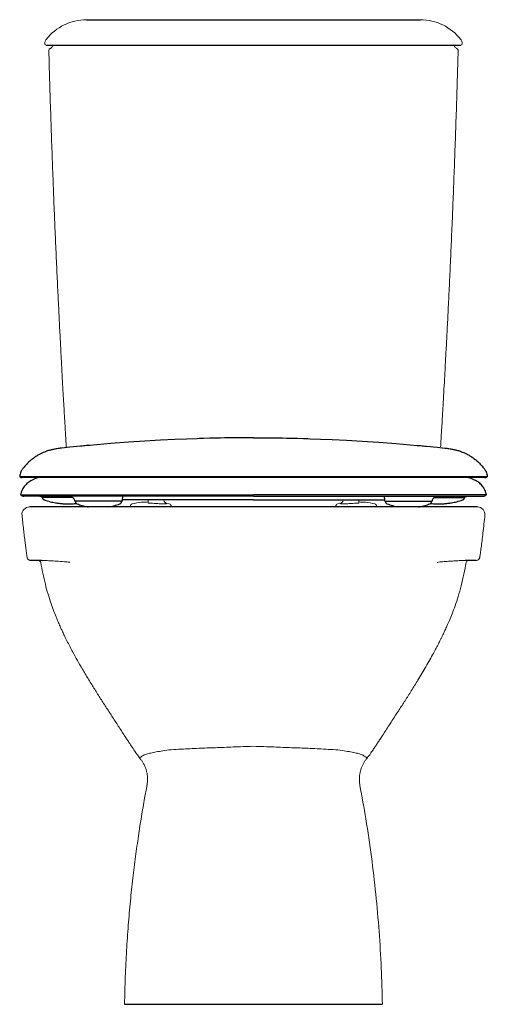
# Model space of a CAD drawing. Header units: millimetres. Extents: x 3323.724 to 3324.09, y 2584.557 to 2585.329.
import ezdxf

# ---------------------------------------------------------------- set-up
doc = ezdxf.new("R2010")
doc.units = ezdxf.units.MM
doc.layers.add('SANINDUSA', color=3, linetype='Continuous')

msp = doc.modelspace()

# ---------------------------------------------------------------- linework, layer by layer
at = {"layer": 'SANINDUSA'}
for p, q in [((3323.77648, 2585.32947), (3324.03795, 2585.32947)), ((3323.7448, 2585.30947), (3324.06964, 2585.30947)), ((3323.72418, 2584.97169), (3323.72412, 2584.97101)), ((3323.72684, 2584.97101), (3323.72412, 2584.97101)), ((3323.77428, 2584.97101), (3323.72684, 2584.97101)), ((3323.77428, 2584.97103), (3323.77428, 2584.97101)), ((3323.77433, 2584.97103), (3323.77428, 2584.97103)), ((3323.7775, 2584.97101), (3323.77428, 2584.97101)), ((3323.7775, 2584.97101), (3323.77433, 2584.97103)), ((3323.80356, 2584.97101), (3323.7775, 2584.97101)), ((3323.80362, 2584.97101), (3323.80356, 2584.97101)), ((3324.01086, 2584.97101), (3323.80362, 2584.97101)), ((3324.01093, 2584.97101), (3324.01086, 2584.97101)), ((3324.037, 2584.97101), (3324.01093, 2584.97101)), ((3324.0402, 2584.97101), (3324.037, 2584.97101)), ((3324.08765, 2584.97101), (3324.0402, 2584.97101)), ((3324.09037, 2584.97101), (3324.08765, 2584.97101)), ((3324.0903, 2584.97169), (3324.09036, 2584.97101)), ((3323.72746, 2584.95692), (3323.72746, 2584.95692)), ((3323.74477, 2584.95492), (3323.74196, 2584.95492)), ((3323.742, 2584.95492), (3323.742, 2584.95479)), ((3323.76546, 2584.95492), (3323.74477, 2584.95492)), ((3323.7765, 2584.95192), (3323.76766, 2584.95192)), ((3323.7677, 2584.95192), (3323.76771, 2584.95174)), ((3323.76909, 2584.94989), (3323.76908, 2584.94989)), ((3323.77483, 2584.95692), (3323.77483, 2584.95692)), ((3323.80299, 2584.95192), (3323.7765, 2584.95192)), ((3323.80403, 2584.95192), (3323.80299, 2584.95192)), ((3323.80399, 2584.95174), (3323.80399, 2584.95192)), ((3323.80403, 2584.95692), (3323.80403, 2584.95692)), ((3323.80453, 2584.95238), (3323.80484, 2584.95592)), ((3323.82521, 2584.95292), (3323.80458, 2584.95292)), ((3323.84604, 2584.95292), (3323.82521, 2584.95292)), ((3323.90724, 2584.95292), (3323.84604, 2584.95292)), ((3323.90724, 2584.95292), (3323.96844, 2584.95292)), ((3323.96844, 2584.95292), (3323.98927, 2584.95292)), ((3323.98927, 2584.95292), (3324.0099, 2584.95292)), ((3324.00964, 2584.95592), (3324.00995, 2584.95238)), ((3324.01045, 2584.95692), (3324.01045, 2584.95692)), ((3324.01045, 2584.95192), (3324.01149, 2584.95192)), ((3324.01049, 2584.95192), (3324.01049, 2584.95174)), ((3324.01149, 2584.95192), (3324.03798, 2584.95192)), ((3324.03798, 2584.95192), (3324.04682, 2584.95192)), ((3324.03965, 2584.95692), (3324.03965, 2584.95692)), ((3324.0454, 2584.94989), (3324.0454, 2584.94989)), ((3324.04677, 2584.95174), (3324.04678, 2584.95192)), ((3324.04899, 2584.95492), (3324.06971, 2584.95492)), ((3324.06971, 2584.95492), (3324.07252, 2584.95492)), ((3324.07248, 2584.95479), (3324.07248, 2584.95492)), ((3324.08703, 2584.95692), (3324.08703, 2584.95692)), ((3324.08266, 2584.94747), (3323.73188, 2584.94747)), ((3323.74129, 2584.90547), (3323.73266, 2584.90548)), ((3324.08176, 2584.90548), (3324.07313, 2584.90547)), ((3323.80625, 2584.55747), (3324.00817, 2584.55747))]:
    msp.add_line(p, q, dxfattribs=at)
at = {"layer": 'SANINDUSA', "linetype": 'Continuous', "lineweight": 15}
for p, q in [((3323.74379, 2585.31075), (3323.7438, 2585.31043)), ((3324.07064, 2585.31044), (3324.07065, 2585.31075)), ((3323.82474, 2584.95292), (3323.82474, 2584.95241)), ((3323.82474, 2584.95027), (3323.82674, 2584.95031)), ((3323.83712, 2584.95244), (3323.83708, 2584.95292)), ((3323.8413, 2584.94982), (3323.83895, 2584.95031)), ((3323.83903, 2584.95006), (3323.83895, 2584.95031)), ((3323.97554, 2584.95031), (3323.97319, 2584.94982)), ((3323.97546, 2584.95006), (3323.97554, 2584.95031)), ((3323.97736, 2584.95244), (3323.9774, 2584.95292)), ((3323.98974, 2584.95027), (3323.98774, 2584.95031)), ((3323.98974, 2584.95292), (3323.98974, 2584.95241)), ((3323.81074, 2584.94789), (3323.81074, 2584.94747)), ((3323.81074, 2584.94747), (3323.81074, 2584.94747)), ((3323.84274, 2584.94747), (3323.84274, 2584.94789)), ((3323.84274, 2584.94747), (3323.84274, 2584.94747)), ((3323.97174, 2584.94747), (3323.97174, 2584.94789)), ((3323.97174, 2584.94747), (3323.97174, 2584.94747)), ((3324.00374, 2584.94789), (3324.00374, 2584.94747)), ((3324.00374, 2584.94747), (3324.00374, 2584.94747))]:
    msp.add_line(p, q, dxfattribs=at)
at = {"layer": 'SANINDUSA', "flags": 128}
for points in [[(3323.90724, 2585.00171), (3323.90183, 2585.0017), (3323.89661, 2585.00167), (3323.89197, 2585.00163), (3323.88791, 2585.00157), (3323.88443, 2585.00151), (3323.88132, 2585.00144), (3323.87756, 2585.00136), (3323.87304, 2585.00125), (3323.86808, 2585.00111), (3323.86724, 2585.00109), (3323.86638, 2585.00106), (3323.86551, 2585.00103), (3323.86461, 2585.00101), (3323.86322, 2585.00096), (3323.85471, 2585.00066), (3323.84553, 2585.00029), (3323.83429, 2584.99974), (3323.82219, 2584.99905), (3323.80924, 2584.9982), (3323.79545, 2584.99715), (3323.77899, 2584.99573), (3323.77754, 2584.9956), (3323.7764, 2584.99549), (3323.77525, 2584.99538), (3323.7741, 2584.99527), (3323.77293, 2584.99516), (3323.77175, 2584.99505), (3323.76348, 2584.99422), (3323.75918, 2584.99377), (3323.75699, 2584.99353), (3323.75672, 2584.9935), (3323.75671, 2584.9935), (3323.75671, 2584.9935), (3323.75671, 2584.9935), (3323.75671, 2584.9935), (3323.75671, 2584.9935), (3323.75671, 2584.9935), (3323.75671, 2584.9935)], [(3323.90724, 2585.00171), (3323.91265, 2585.0017), (3323.91787, 2585.00167), (3323.92252, 2585.00163), (3323.92657, 2585.00157), (3323.93005, 2585.00151), (3323.93316, 2585.00144), (3323.93692, 2585.00136), (3323.94144, 2585.00125), (3323.9464, 2585.00111), (3323.94724, 2585.00109), (3323.9481, 2585.00106), (3323.94898, 2585.00103), (3323.94987, 2585.00101), (3323.95126, 2585.00096), (3323.95977, 2585.00066), (3323.96895, 2585.00029), (3323.98019, 2584.99974), (3323.99229, 2584.99905), (3324.00524, 2584.9982), (3324.01904, 2584.99715), (3324.0355, 2584.99573), (3324.03694, 2584.9956), (3324.03808, 2584.99549), (3324.03923, 2584.99538), (3324.04039, 2584.99527), (3324.04155, 2584.99516), (3324.04273, 2584.99505), (3324.051, 2584.99422), (3324.0553, 2584.99377), (3324.05749, 2584.99353), (3324.05777, 2584.9935), (3324.05777, 2584.9935), (3324.05777, 2584.9935), (3324.05777, 2584.9935), (3324.05777, 2584.9935), (3324.05777, 2584.9935), (3324.05777, 2584.9935), (3324.05777, 2584.9935)]]:
    msp.add_lwpolyline(points, dxfattribs=at)
at = {"layer": 'SANINDUSA', "linetype": 'Continuous', "lineweight": 15, "flags": 128}
for points in [[(3323.81899, 2584.94746), (3323.8173, 2584.94746), (3323.81573, 2584.94746), (3323.8143, 2584.94746), (3323.81307, 2584.94747), (3323.81208, 2584.94747), (3323.81134, 2584.94747), (3323.81089, 2584.94747), (3323.81074, 2584.94747)], [(3323.81899, 2584.94746), (3323.82091, 2584.94746), (3323.82274, 2584.94746)], [(3323.83074, 2584.94747), (3323.83064, 2584.94747), (3323.83021, 2584.94747), (3323.82946, 2584.94747), (3323.82848, 2584.94747), (3323.82734, 2584.94747), (3323.82615, 2584.94747), (3323.82501, 2584.94747), (3323.82402, 2584.94747), (3323.82328, 2584.94747), (3323.82284, 2584.94747), (3323.82274, 2584.94747)], [(3323.83074, 2584.94746), (3323.83257, 2584.94746), (3323.8345, 2584.94746)], [(3323.84274, 2584.94747), (3323.84259, 2584.94747), (3323.84214, 2584.94747), (3323.84141, 2584.94747), (3323.84041, 2584.94747), (3323.83918, 2584.94746), (3323.83775, 2584.94746), (3323.83618, 2584.94746), (3323.8345, 2584.94746)], [(3323.97174, 2584.94747), (3323.97189, 2584.94747), (3323.97234, 2584.94747), (3323.97308, 2584.94747), (3323.97407, 2584.94747), (3323.9753, 2584.94746), (3323.97673, 2584.94746), (3323.9783, 2584.94746), (3323.97999, 2584.94746)], [(3323.98374, 2584.94746), (3323.98191, 2584.94746), (3323.97999, 2584.94746)], [(3323.98374, 2584.94747), (3323.98384, 2584.94747), (3323.98428, 2584.94747), (3323.98502, 2584.94747), (3323.98601, 2584.94747), (3323.98715, 2584.94747), (3323.98834, 2584.94747), (3323.98948, 2584.94747), (3323.99046, 2584.94747), (3323.99121, 2584.94747), (3323.99164, 2584.94747), (3323.99174, 2584.94747)], [(3323.9955, 2584.94746), (3323.99357, 2584.94746), (3323.99174, 2584.94746)], [(3323.9955, 2584.94746), (3323.99718, 2584.94746), (3323.99875, 2584.94746), (3324.00018, 2584.94746), (3324.00141, 2584.94747), (3324.00241, 2584.94747), (3324.00314, 2584.94747), (3324.00359, 2584.94747), (3324.00374, 2584.94747)]]:
    msp.add_lwpolyline(points, dxfattribs=at)
at = {"layer": 'SANINDUSA', "linetype": 'Continuous', "lineweight": 15}
for centre, radius, start, end in [((3323.7764, 2585.2896), 0.03986, 89.8855, 142.24682), ((3324.03802, 2585.28956), 0.03991, 37.68742, 90.10394), ((3323.7448, 2585.31047), 0.001, 181.99304, 269.99616), ((3324.06964, 2585.31047), 0.001, 270.00093, 358.23072), ((3323.81274, 2584.94789), 0.002, 101.97751, 180.00001), ((3323.84073, 2584.94789), 0.00201, 0.08385, 73.68553), ((3323.97375, 2584.94789), 0.00201, 106.31454, 179.91608), ((3324.00173, 2584.94789), 0.00201, 0.08379, 73.6859), ((3323.73188, 2584.94147), 0.006, 90.04302, 186.26097), ((3324.08254, 2584.94147), 0.006, 353.71437, 88.8368), ((3323.7387, 2584.90347), 0.002, 9.71867, 89.97846), ((3324.07573, 2584.90347), 0.002, 90.02173, 170.02213)]:
    msp.add_arc(centre, radius, start, end, dxfattribs=at)
at = {"layer": 'SANINDUSA'}
for centre, radius, start, end in [((3323.72616, 2584.97376), 0.00325, 238.60376, 269.93791), ((3324.08833, 2584.97376), 0.00325, 269.9962, 301.22182), ((3323.72724, 2584.95902), 0.0031, 222.71183, 270.00001), ((3323.74196, 2584.95542), 0.0005, 245.51788, 270), ((3323.76766, 2584.95242), 0.0005, 193.25129, 270), ((3323.80403, 2584.95242), 0.0005, 270, 355), ((3324.01045, 2584.95242), 0.0005, 185, 270), ((3324.04682, 2584.95242), 0.0005, 270, 346.82833), ((3324.07252, 2584.95542), 0.0005, 270, 295.1389), ((3324.08724, 2584.95902), 0.0031, 269.99999, 317.26928)]:
    msp.add_arc(centre, radius, start, end, dxfattribs=at)
at = {"layer": 'SANINDUSA', "linetype": 'Continuous', "lineweight": 15}
for points, knots in [([(3323.74488, 2585.31401), (3323.74474, 2585.31385), (3323.74436, 2585.31339), (3323.74397, 2585.31247), (3323.74373, 2585.31152), (3323.74378, 2585.31094), (3323.74379, 2585.31075)], [0, 0, 0, 0, 0.1803447, 0.5049963, 0.8402904, 1, 1, 1, 1]), ([(3324.07065, 2585.31075), (3324.07066, 2585.31083), (3324.07068, 2585.31132), (3324.07053, 2585.31219), (3324.07016, 2585.3132), (3324.06977, 2585.31373), (3324.0696, 2585.31396)], [0, 0, 0, 0, 0.071308, 0.430917, 0.751456, 1, 1, 1, 1]), ([(3323.748, 2585.30688), (3323.74792, 2585.30684), (3323.74762, 2585.3067), (3323.74723, 2585.30629), (3323.74691, 2585.30568), (3323.7469, 2585.30525), (3323.74689, 2585.30504)], [0, 0, 0, 0, 0.129033, 0.428079, 0.735036, 1, 1, 1, 1]), ([(3323.74689, 2585.30504), (3323.74713, 2585.29754), (3323.74756, 2585.28218), (3323.74827, 2585.25933), (3323.74902, 2585.23682), (3323.74979, 2585.21534), (3323.75057, 2585.1949), (3323.75135, 2585.17547), (3323.75216, 2585.15651), (3323.75298, 2585.13807), (3323.75381, 2585.12022), (3323.75461, 2585.1036), (3323.75539, 2585.08821), (3323.7561, 2585.07441), (3323.75675, 2585.06213), (3323.75734, 2585.05131), (3323.75788, 2585.04151), (3323.75838, 2585.03271), (3323.75884, 2585.02469), (3323.75929, 2585.01694), (3323.75983, 2585.00785), (3323.76028, 2585.0003), (3323.76058, 2584.99542), (3323.76063, 2584.99447)], [0, 0, 0, 0, 0.0648314, 0.1326745, 0.1975214, 0.259393, 0.3183068, 0.3742766, 0.4273141, 0.4822787, 0.5337141, 0.581626, 0.626018, 0.6668915, 0.7009961, 0.732192, 0.7604777, 0.7858514, 0.8083109, 0.8298735, 0.8529062, 0.8869868, 0.8951782, 0.8951782, 0.8951782, 0.8951782]), ([(3323.75031, 2585.30947), (3323.75028, 2585.30936), (3323.75014, 2585.30894), (3323.74972, 2585.30832), (3323.74912, 2585.30765), (3323.74854, 2585.30719), (3323.74814, 2585.30695), (3323.748, 2585.30688)], [0, 0, 0, 0, 0.096585, 0.373284, 0.625058, 0.852077, 1, 1, 1, 1]), ([(3324.0538, 2584.99463), (3324.05384, 2584.99528), (3324.05391, 2584.99639), (3324.05403, 2584.99837), (3324.05418, 2585.00081), (3324.05441, 2585.00467), (3324.05472, 2585.00997), (3324.05513, 2585.01691), (3324.05561, 2585.02517), (3324.05616, 2585.03475), (3324.05677, 2585.04565), (3324.05743, 2585.05767), (3324.05813, 2585.07079), (3324.05887, 2585.08496), (3324.05965, 2585.10035), (3324.06046, 2585.11695), (3324.06129, 2585.13477), (3324.06215, 2585.15381), (3324.06299, 2585.17345), (3324.0638, 2585.19364), (3324.0646, 2585.21432), (3324.06538, 2585.23604), (3324.06614, 2585.2588), (3324.06686, 2585.28191), (3324.06729, 2585.29744), (3324.06752, 2585.30504)], [0.1052969, 0.1052969, 0.1052969, 0.1052969, 0.1109115, 0.1148908, 0.1224032, 0.1320604, 0.1482716, 0.1682912, 0.1921159, 0.2197423, 0.251167, 0.2863867, 0.3237659, 0.3646388, 0.4090055, 0.4568674, 0.5082275, 0.5630915, 0.6214677, 0.6780742, 0.7376527, 0.8002183, 0.8657883, 0.9343842, 1, 1, 1, 1]), ([(3324.06637, 2585.30691), (3324.06631, 2585.30694), (3324.0659, 2585.30715), (3324.06528, 2585.30766), (3324.06459, 2585.30847), (3324.06418, 2585.30909), (3324.06408, 2585.30946), (3324.06408, 2585.30947)], [0, 0, 0, 0, 0.072041, 0.383329, 0.671136, 0.993316, 1, 1, 1, 1]), ([(3324.06752, 2585.30504), (3324.06752, 2585.30521), (3324.06753, 2585.30559), (3324.0673, 2585.30612), (3324.06696, 2585.30654), (3324.06664, 2585.30679), (3324.06644, 2585.30688), (3324.06637, 2585.30691)], [0, 0, 0, 0, 0.212668, 0.490071, 0.716045, 0.907102, 1, 1, 1, 1]), ([(3323.82474, 2584.95135), (3323.82296, 2584.95129), (3323.81873, 2584.95116), (3323.81459, 2584.95031), (3323.81233, 2584.94985)], [0, 0, 0, 0, 0.4209834, 1, 1, 1, 1]), ([(3323.82474, 2584.95241), (3323.82474, 2584.95216), (3323.82474, 2584.95165), (3323.82474, 2584.951), (3323.82474, 2584.95049), (3323.82474, 2584.95035), (3323.82474, 2584.95027)], [0, 0, 0, 0, 0.249906, 0.499814, 0.749661, 1, 1, 1, 1]), ([(3323.82674, 2584.95031), (3323.82674, 2584.95031), (3323.82861, 2584.95031), (3323.83048, 2584.95018), (3323.83235, 2584.95006)], [0, 0, 0, 0, 0.000011, 1, 1, 1, 1]), ([(3323.83235, 2584.95006), (3323.8331, 2584.95001), (3323.8346, 2584.94991), (3323.83664, 2584.94986), (3323.83816, 2584.94988), (3323.83896, 2584.94994), (3323.83901, 2584.95002), (3323.83903, 2584.95006)], [0, 0, 0, 0, 0.21365, 0.42583, 0.638368, 0.852062, 1, 1, 1, 1]), ([(3323.83895, 2584.95031), (3323.8387, 2584.95038), (3323.83822, 2584.95053), (3323.83763, 2584.95103), (3323.83722, 2584.95169), (3323.83715, 2584.95219), (3323.83712, 2584.95244)], [0, 0, 0, 0, 0.249998, 0.5, 0.75, 1, 1, 1, 1]), ([(3323.98214, 2584.95006), (3323.98138, 2584.95001), (3323.97988, 2584.94991), (3323.97785, 2584.94986), (3323.97632, 2584.94988), (3323.97553, 2584.94994), (3323.97548, 2584.95002), (3323.97546, 2584.95006)], [0, 0, 0, 0, 0.21365, 0.42583, 0.638368, 0.852062, 1, 1, 1, 1]), ([(3323.97554, 2584.95031), (3323.97578, 2584.95038), (3323.97627, 2584.95053), (3323.97685, 2584.95103), (3323.97726, 2584.95169), (3323.97733, 2584.95219), (3323.97736, 2584.95244)], [0, 0, 0, 0, 0.249999, 0.5, 0.75, 1, 1, 1, 1]), ([(3323.98774, 2584.95031), (3323.98774, 2584.95031), (3323.98587, 2584.95031), (3323.984, 2584.95018), (3323.98214, 2584.95006)], [0, 0, 0, 0, 0.000011, 1, 1, 1, 1]), ([(3323.98974, 2584.95241), (3323.98974, 2584.95216), (3323.98974, 2584.95165), (3323.98974, 2584.951), (3323.98974, 2584.95049), (3323.98974, 2584.95035), (3323.98974, 2584.95027)], [0, 0, 0, 0, 0.249906, 0.499814, 0.749661, 1, 1, 1, 1]), ([(3324.0023, 2584.94982), (3323.9999, 2584.95031), (3323.99575, 2584.95116), (3323.99152, 2584.95129), (3323.98974, 2584.95135)], [0, 0, 0, 0, 0.5790166, 1, 1, 1, 1]), ([(3323.72593, 2584.94082), (3323.72611, 2584.93905), (3323.72651, 2584.93535), (3323.7271, 2584.93), (3323.7277, 2584.92476), (3323.72825, 2584.92023), (3323.72873, 2584.91656), (3323.72909, 2584.91388), (3323.72947, 2584.91117), (3323.72977, 2584.90926), (3323.72996, 2584.90801)], [0, 0, 0, 0, 0.16131, 0.338044, 0.488156, 0.640089, 0.751325, 0.823911, 0.885521, 1, 1, 1, 1]), ([(3324.08447, 2584.908), (3324.08463, 2584.90904), (3324.08501, 2584.91153), (3324.0856, 2584.9158), (3324.08628, 2584.92109), (3324.08702, 2584.9273), (3324.08777, 2584.93398), (3324.08826, 2584.93859), (3324.0885, 2584.94082)], [0, 0, 0, 0, 0.095163, 0.229172, 0.390312, 0.579202, 0.796419, 1, 1, 1, 1]), ([(3323.72996, 2584.90801), (3323.72997, 2584.90788), (3323.73, 2584.90748), (3323.7303, 2584.9069), (3323.73074, 2584.90633), (3323.73123, 2584.90594), (3323.7317, 2584.90569), (3323.73212, 2584.90556), (3323.73243, 2584.9055), (3323.7326, 2584.90548), (3323.73266, 2584.90548)], [0, 0, 0, 0, 0.095375, 0.300589, 0.47718, 0.631234, 0.763588, 0.873057, 0.957336, 1, 1, 1, 1]), ([(3323.74067, 2584.90381), (3323.74118, 2584.90106), (3323.74223, 2584.89537), (3323.74406, 2584.88711), (3323.74616, 2584.87934), (3323.74833, 2584.8725), (3323.75048, 2584.86658), (3323.75254, 2584.86139), (3323.75439, 2584.85696), (3323.75597, 2584.85335), (3323.75716, 2584.85075), (3323.75805, 2584.84883), (3323.75912, 2584.84656), (3323.76068, 2584.84335), (3323.76301, 2584.83874), (3323.76591, 2584.83324), (3323.76938, 2584.82694), (3323.77332, 2584.82009), (3323.77763, 2584.81286), (3323.78221, 2584.80542), (3323.7869, 2584.79799), (3323.79159, 2584.79068), (3323.79644, 2584.78323), (3323.80128, 2584.77573), (3323.80514, 2584.76977), (3323.80793, 2584.76547), (3323.80988, 2584.7625), (3323.8123, 2584.75886), (3323.81484, 2584.75509), (3323.81658, 2584.75252), (3323.81805, 2584.7506)], [0, 0, 0, 0, 0.0488079, 0.1007526, 0.1475482, 0.1891905, 0.2256994, 0.2570869, 0.2863853, 0.3092329, 0.3256821, 0.3360979, 0.3459628, 0.3694244, 0.3978625, 0.4356663, 0.4773667, 0.5228651, 0.5730022, 0.6243995, 0.674952, 0.725297, 0.7756608, 0.8309199, 0.8840531, 0.9004373, 0.9206998, 0.9460914, 0.9766813, 1, 1, 1, 1]), ([(3323.76337, 2584.90397), (3323.76337, 2584.90398), (3323.76331, 2584.90399), (3323.76252, 2584.90418), (3323.76107, 2584.90436), (3323.75753, 2584.90459), (3323.75288, 2584.90498), (3323.74777, 2584.90526), (3323.74392, 2584.90543), (3323.74208, 2584.90546), (3323.74129, 2584.90547)], [0, 0, 0, 0, 0.000573, 0.005529, 0.074964, 0.14447, 0.373196, 0.602265, 0.831013, 1, 1, 1, 1]), ([(3323.99637, 2584.7506), (3323.99761, 2584.75218), (3323.99889, 2584.75406), (3324.00075, 2584.7568), (3324.00248, 2584.75939), (3324.00374, 2584.76129), (3324.00501, 2584.76321), (3324.00652, 2584.76551), (3324.00851, 2584.76858), (3324.01084, 2584.77218), (3324.01357, 2584.7764), (3324.01689, 2584.78153), (3324.02083, 2584.78758), (3324.02542, 2584.79469), (3324.0303, 2584.80237), (3324.03465, 2584.80936), (3324.0384, 2584.81556), (3324.04152, 2584.82082), (3324.04457, 2584.82613), (3324.04738, 2584.83116), (3324.04975, 2584.83557), (3324.05166, 2584.83922), (3324.0531, 2584.84208), (3324.05406, 2584.84402), (3324.0547, 2584.84532), (3324.05527, 2584.84651), (3324.05611, 2584.84826), (3324.05732, 2584.85085), (3324.05889, 2584.85433), (3324.06078, 2584.8587), (3324.06294, 2584.86399), (3324.06532, 2584.87025), (3324.06772, 2584.87751), (3324.07005, 2584.88581), (3324.07207, 2584.89469), (3324.0732, 2584.90082), (3324.07375, 2584.90381)], [0, 0, 0, 0, 0.016134, 0.039523, 0.057618, 0.070475, 0.079369, 0.097918, 0.118957, 0.146292, 0.175331, 0.206476, 0.252079, 0.301378, 0.354033, 0.410368, 0.44431, 0.479706, 0.516524, 0.550781, 0.579937, 0.603869, 0.622489, 0.635739, 0.641573, 0.647502, 0.658687, 0.675309, 0.697404, 0.725015, 0.758194, 0.796981, 0.841371, 0.891386, 0.947024, 1, 1, 1, 1]), ([(3324.07313, 2584.90547), (3324.07235, 2584.90546), (3324.07078, 2584.90544), (3324.06774, 2584.9053), (3324.06418, 2584.9051), (3324.06008, 2584.90485), (3324.05633, 2584.90456), (3324.05328, 2584.90433), (3324.05179, 2584.90409), (3324.05105, 2584.90397)], [0, 0, 0, 0, 0.168982, 0.339529, 0.510078, 0.682826, 0.855565, 0.927729, 1, 1, 1, 1]), ([(3324.08176, 2584.90548), (3324.08193, 2584.9055), (3324.08243, 2584.90557), (3324.08311, 2584.90589), (3324.08376, 2584.90643), (3324.0842, 2584.90709), (3324.08446, 2584.90765), (3324.08446, 2584.90798), (3324.08446, 2584.90801)], [0, 0, 0, 0, 0.128774, 0.378045, 0.554019, 0.752674, 0.97667, 1, 1, 1, 1]), ([(3323.81805, 2584.7506), (3323.81915, 2584.75147), (3323.82019, 2584.75217), (3323.82101, 2584.7528), (3323.82326, 2584.75359), (3323.82661, 2584.75448), (3323.83091, 2584.75536), (3323.83634, 2584.75617), (3323.84234, 2584.75723), (3323.84823, 2584.75744), (3323.85023, 2584.75749), (3323.85023, 2584.75749)], [0, 0, 0, 0, 0.000001, 0.141486, 0.282832, 0.422251, 0.562166, 0.701692, 0.850863, 0.999999, 1, 1, 1, 1]), ([(3323.85022, 2584.75749), (3323.85033, 2584.75749), (3323.85054, 2584.75749), (3323.85076, 2584.75749), (3323.85086, 2584.75749)], [0, 0, 0, 0, 0.4996254, 1, 1, 1, 1]), ([(3323.85086, 2584.75749), (3323.85302, 2584.75761), (3323.85735, 2584.75786), (3323.86408, 2584.75816), (3323.87077, 2584.75845), (3323.8774, 2584.75869), (3323.88428, 2584.75893), (3323.89152, 2584.75924), (3323.89905, 2584.75954), (3323.90424, 2584.7597), (3323.90684, 2584.75979)], [0, 0, 0, 0, 0.134682, 0.270604, 0.386913, 0.503221, 0.622598, 0.742006, 0.870696, 1, 1, 1, 1]), ([(3323.96356, 2584.75749), (3323.96141, 2584.75761), (3323.95707, 2584.75786), (3323.95034, 2584.75816), (3323.94365, 2584.75845), (3323.93702, 2584.75869), (3323.93015, 2584.75893), (3323.9229, 2584.75924), (3323.91537, 2584.75954), (3323.91018, 2584.7597), (3323.90684, 2584.75979)], [0, 0, 0, 0, 0.134682, 0.270604, 0.386913, 0.503221, 0.622598, 0.742006, 0.870696, 1, 1, 1, 1]), ([(3323.9642, 2584.75749), (3323.9641, 2584.75749), (3323.96388, 2584.75749), (3323.96367, 2584.75749), (3323.96356, 2584.75749)], [0, 0, 0, 0, 0.4996254, 1, 1, 1, 1]), ([(3323.99637, 2584.7506), (3323.99486, 2584.75159), (3323.99423, 2584.75194), (3323.99312, 2584.7528), (3323.99116, 2584.75359), (3323.98782, 2584.75448), (3323.98351, 2584.75536), (3323.97809, 2584.75617), (3323.97208, 2584.75723), (3323.9662, 2584.75729), (3323.9642, 2584.75749), (3323.9642, 2584.75749)], [0, 0, 0, 0, 0.000001, 0.141486, 0.282832, 0.422251, 0.562166, 0.701692, 0.850863, 0.999999, 1, 1, 1, 1]), ([(3323.81805, 2584.7506), (3323.81838, 2584.75022), (3323.81915, 2584.74932), (3323.82032, 2584.74764), (3323.8215, 2584.74561), (3323.82249, 2584.74342), (3323.82328, 2584.74109), (3323.82387, 2584.73862), (3323.82423, 2584.73592), (3323.82428, 2584.73307), (3323.82412, 2584.73078), (3323.82385, 2584.72951), (3323.82378, 2584.7292)], [0, 0, 0, 0, 0.079817, 0.187056, 0.296329, 0.404921, 0.508066, 0.614651, 0.722774, 0.842924, 0.961256, 1, 1, 1, 1]), ([(3323.99062, 2584.7292), (3323.99061, 2584.72925), (3323.99037, 2584.73023), (3323.9902, 2584.73218), (3323.99014, 2584.73498), (3323.9904, 2584.73769), (3323.99091, 2584.74024), (3323.99163, 2584.7426), (3323.99253, 2584.74479), (3323.99361, 2584.74685), (3323.99484, 2584.74872), (3323.99578, 2584.74997), (3323.9963, 2584.75052), (3323.99637, 2584.7506)], [0, 0, 0, 0, 0.006309, 0.122502, 0.236012, 0.346824, 0.454873, 0.559905, 0.662204, 0.767723, 0.876021, 0.981951, 1, 1, 1, 1]), ([(3323.82382, 2584.72918), (3323.8232, 2584.72585), (3323.82169, 2584.71773), (3323.81944, 2584.7045), (3323.81705, 2584.68922), (3323.81478, 2584.67306), (3323.81266, 2584.656), (3323.81075, 2584.63804), (3323.80909, 2584.61918), (3323.80775, 2584.59941), (3323.80673, 2584.57874), (3323.80641, 2584.56466), (3323.80625, 2584.55747)], [0, 0, 0, 0, 0.0589269, 0.1435088, 0.2330197, 0.3274842, 0.4269292, 0.5313843, 0.6408823, 0.7554585, 0.875151, 1, 1, 1, 1]), ([(3324.00817, 2584.55747), (3324.00794, 2584.56695), (3324.00748, 2584.58603), (3324.00574, 2584.61481), (3324.00319, 2584.64389), (3323.99971, 2584.67327), (3323.99557, 2584.70176), (3323.99218, 2584.72039), (3323.99058, 2584.72919)], [0, 0, 0, 0, 0.16463, 0.331321, 0.500173, 0.671287, 0.844755, 1, 1, 1, 1])]:
    msp.add_open_spline(points, degree=3, knots=knots, dxfattribs=at)
at = {"layer": 'SANINDUSA'}
for points, knots in [([(3323.75671, 2584.9935), (3323.75671, 2584.9935), (3323.75625, 2584.99349), (3323.7551, 2584.99334), (3323.75345, 2584.99311), (3323.75204, 2584.99287), (3323.75077, 2584.99262), (3323.74951, 2584.99234), (3323.74818, 2584.992), (3323.74674, 2584.99158), (3323.74516, 2584.99106), (3323.74343, 2584.9904), (3323.74152, 2584.98957), (3323.73944, 2584.98853), (3323.73719, 2584.98723), (3323.73485, 2584.98565), (3323.73248, 2584.98379), (3323.73018, 2584.98167), (3323.72806, 2584.97942), (3323.72682, 2584.97781), (3323.72624, 2584.97705)], [0, 0, 0, 0, 0.0028427, 0.12829, 0.2399152, 0.3151553, 0.3716325, 0.4208616, 0.4652433, 0.5068923, 0.5476634, 0.5886512, 0.6313312, 0.6769351, 0.7260935, 0.7786403, 0.833796, 0.8906866, 0.9486644, 1, 1, 1, 1]), ([(3324.05777, 2584.9935), (3324.05777, 2584.9935), (3324.05823, 2584.99349), (3324.05938, 2584.99334), (3324.06104, 2584.99311), (3324.06244, 2584.99287), (3324.06372, 2584.99262), (3324.06497, 2584.99234), (3324.0663, 2584.992), (3324.06774, 2584.99158), (3324.06932, 2584.99106), (3324.07105, 2584.9904), (3324.07296, 2584.98957), (3324.07505, 2584.98853), (3324.07729, 2584.98723), (3324.07963, 2584.98565), (3324.082, 2584.98379), (3324.08431, 2584.98167), (3324.08642, 2584.97942), (3324.08766, 2584.97781), (3324.08824, 2584.97705)], [0, 0, 0, 0, 0.0028427, 0.12829, 0.2399152, 0.3151553, 0.3716325, 0.4208616, 0.4652433, 0.5068923, 0.5476634, 0.5886512, 0.6313312, 0.6769351, 0.7260935, 0.7786403, 0.833796, 0.8906866, 0.9486644, 1, 1, 1, 1]), ([(3323.72625, 2584.97704), (3323.72608, 2584.97681), (3323.72556, 2584.97615), (3323.72493, 2584.97486), (3323.72438, 2584.9733), (3323.72425, 2584.97221), (3323.72419, 2584.97169)], [0, 0, 0, 0, 0.148719, 0.437884, 0.731213, 1, 1, 1, 1]), ([(3324.08823, 2584.97704), (3324.08841, 2584.97681), (3324.08893, 2584.97615), (3324.08955, 2584.97486), (3324.0901, 2584.9733), (3324.09023, 2584.97221), (3324.0903, 2584.97169)], [0, 0, 0, 0, 0.148719, 0.437884, 0.731213, 1, 1, 1, 1]), ([(3323.73292, 2584.96794), (3323.73288, 2584.96792), (3323.73231, 2584.96765), (3323.73125, 2584.96695), (3323.72975, 2584.96579), (3323.72834, 2584.96438), (3323.72709, 2584.96276), (3323.72604, 2584.96096), (3323.72525, 2584.95901), (3323.72481, 2584.95765), (3323.72471, 2584.95693), (3323.72471, 2584.95692)], [0, 0, 0, 0, 0.0093611, 0.1337553, 0.2682463, 0.408825, 0.5532162, 0.6999787, 0.8482282, 0.9974062, 1, 1, 1, 1]), ([(3324.08828, 2584.97051), (3324.08827, 2584.97051), (3324.08823, 2584.97051), (3324.08753, 2584.97051), (3324.08636, 2584.97051), (3324.08458, 2584.97051), (3324.08201, 2584.97051), (3324.07865, 2584.97051), (3324.07451, 2584.97051), (3324.06962, 2584.97051), (3324.06399, 2584.97051), (3324.05764, 2584.97051), (3324.0506, 2584.97051), (3324.04288, 2584.97051), (3324.03455, 2584.97051), (3324.02563, 2584.97051), (3324.01622, 2584.97051), (3324.00629, 2584.97051), (3323.99574, 2584.97051), (3323.9846, 2584.97051), (3323.97296, 2584.97051), (3323.96087, 2584.97051), (3323.94845, 2584.97051), (3323.93574, 2584.97051), (3323.92499, 2584.97051), (3323.91417, 2584.97051), (3323.90331, 2584.97051), (3323.89032, 2584.97051), (3323.87743, 2584.97051), (3323.86474, 2584.97051), (3323.85234, 2584.97051), (3323.84029, 2584.97051), (3323.8287, 2584.97051), (3323.81761, 2584.97051), (3323.80714, 2584.97051), (3323.79727, 2584.97051), (3323.7879, 2584.97051), (3323.77904, 2584.97051), (3323.77076, 2584.97051), (3323.76312, 2584.97051), (3323.75615, 2584.97051), (3323.74987, 2584.97051), (3323.74432, 2584.97051), (3323.7395, 2584.97051), (3323.73545, 2584.97051), (3323.73217, 2584.97051), (3323.72969, 2584.97051), (3323.72798, 2584.97051), (3323.72685, 2584.97051), (3323.72623, 2584.97051), (3323.72622, 2584.97051), (3323.72621, 2584.97051)], [0, 0, 0, 0, 0.016463, 0.037292, 0.058126, 0.078955, 0.099812, 0.120669, 0.141526, 0.162383, 0.18324, 0.204097, 0.224955, 0.245813, 0.266665, 0.287518, 0.308372, 0.329221, 0.350045, 0.37087, 0.391694, 0.412518, 0.433343, 0.454093, 0.474981, 0.485386, 0.506211, 0.527035, 0.547859, 0.568684, 0.589508, 0.610333, 0.631157, 0.651982, 0.672806, 0.693663, 0.714524, 0.735376, 0.756228, 0.777087, 0.797945, 0.818802, 0.839659, 0.860517, 0.881374, 0.902232, 0.923089, 0.943924, 0.964763, 0.985592, 1, 1, 1, 1]), ([(3323.73915, 2584.97051), (3323.73852, 2584.97031), (3323.73707, 2584.96985), (3323.73499, 2584.969), (3323.73357, 2584.96826), (3323.73293, 2584.96793)], [0, 0, 0, 0, 0.291941, 0.677457, 1, 1, 1, 1]), ([(3324.08155, 2584.96793), (3324.08137, 2584.96803), (3324.08048, 2584.96853), (3324.07883, 2584.96926), (3324.07693, 2584.97003), (3324.07576, 2584.97038), (3324.07533, 2584.97051)], [0, 0, 0, 0, 0.09142, 0.455634, 0.80115, 1, 1, 1, 1]), ([(3324.08974, 2584.95692), (3324.08969, 2584.95721), (3324.08952, 2584.95819), (3324.08896, 2584.95978), (3324.0881, 2584.96161), (3324.08704, 2584.96325), (3324.08584, 2584.9647), (3324.08453, 2584.96596), (3324.08316, 2584.967), (3324.08216, 2584.96765), (3324.08161, 2584.96791), (3324.08156, 2584.96793)], [0, 0, 0, 0, 0.063129, 0.210568, 0.352889, 0.490242, 0.622599, 0.749764, 0.871362, 0.986801, 1, 1, 1, 1]), ([(3323.72472, 2584.95692), (3323.72477, 2584.95692), (3323.72489, 2584.95692), (3323.72576, 2584.95692), (3323.72679, 2584.95692), (3323.72728, 2584.95692)], [0, 0, 0, 0, 0.340156, 0.69013, 1, 1, 1, 1]), ([(3323.76295, 2584.95592), (3323.76105, 2584.95592), (3323.75722, 2584.95592), (3323.75279, 2584.95592), (3323.74838, 2584.95592), (3323.74412, 2584.95592), (3323.73969, 2584.95592), (3323.73595, 2584.95592), (3323.73293, 2584.95592), (3323.73062, 2584.95592), (3323.72905, 2584.95592), (3323.72795, 2584.95592), (3323.72732, 2584.95592), (3323.72729, 2584.95592), (3323.72728, 2584.95592)], [0, 0, 0, 0, 0.077553, 0.155306, 0.20065, 0.291366, 0.382404, 0.47312, 0.564158, 0.654875, 0.745886, 0.836578, 0.927406, 1, 1, 1, 1]), ([(3323.72746, 2584.95692), (3323.72822, 2584.95692), (3323.72976, 2584.95692), (3323.73345, 2584.95692), (3323.73812, 2584.95692), (3323.7439, 2584.95692), (3323.75074, 2584.95692), (3323.75831, 2584.95692), (3323.76632, 2584.95692), (3323.77199, 2584.95692), (3323.77483, 2584.95692)], [0, 0, 0, 0, 0.1275701, 0.2558086, 0.3837127, 0.5116167, 0.642293, 0.7729694, 0.8862512, 1, 1, 1, 1]), ([(3323.73992, 2584.95592), (3323.74005, 2584.95589), (3323.74044, 2584.95578), (3323.7411, 2584.95547), (3323.74153, 2584.9551), (3323.74172, 2584.95494)], [0, 0, 0, 0, 0.2221077, 0.6583875, 1, 1, 1, 1]), ([(3323.74204, 2584.95479), (3323.74204, 2584.95462), (3323.74204, 2584.95425), (3323.74229, 2584.95376), (3323.74261, 2584.95336), (3323.74295, 2584.95311), (3323.74324, 2584.95297), (3323.74338, 2584.95293), (3323.74342, 2584.95292)], [0, 0, 0, 0, 0.196101, 0.43314, 0.629532, 0.795996, 0.932615, 1, 1, 1, 1]), ([(3323.74341, 2584.95293), (3323.74496, 2584.95244), (3323.74778, 2584.95154), (3323.75168, 2584.95074), (3323.75452, 2584.95031), (3323.75651, 2584.95009), (3323.75809, 2584.94996), (3323.7599, 2584.94986), (3323.76244, 2584.94982), (3323.76545, 2584.94988), (3323.76767, 2584.95013), (3323.76876, 2584.95025)], [0, 0, 0, 0, 0.191007, 0.348432, 0.465562, 0.527378, 0.580787, 0.652345, 0.740984, 0.872653, 1, 1, 1, 1]), ([(3323.7628, 2584.95592), (3323.76285, 2584.95592), (3323.76298, 2584.95592), (3323.76351, 2584.95587), (3323.76427, 2584.95567), (3323.76516, 2584.95523), (3323.76602, 2584.95454), (3323.76671, 2584.95361), (3323.76709, 2584.95282), (3323.76715, 2584.95236), (3323.76718, 2584.95231)], [0, 0, 0, 0, 0.057692, 0.158979, 0.290771, 0.44632, 0.613772, 0.787682, 0.974652, 1, 1, 1, 1]), ([(3323.76799, 2584.95592), (3323.76741, 2584.95591), (3323.76614, 2584.9559), (3323.76443, 2584.9559), (3323.76345, 2584.95591), (3323.76295, 2584.95592)], [0, 0, 0, 0, 0.294363, 0.645323, 1, 1, 1, 1]), ([(3323.76771, 2584.95174), (3323.76775, 2584.95155), (3323.76776, 2584.95116), (3323.76803, 2584.95066), (3323.76836, 2584.95027), (3323.7687, 2584.95003), (3323.76895, 2584.94991), (3323.76905, 2584.94988), (3323.76908, 2584.94987)], [0, 0, 0, 0, 0.214421, 0.446486, 0.640898, 0.807461, 0.945201, 1, 1, 1, 1]), ([(3323.90724, 2584.95592), (3323.90368, 2584.95592), (3323.89657, 2584.95592), (3323.88535, 2584.95592), (3323.87366, 2584.95592), (3323.8616, 2584.95592), (3323.84981, 2584.95592), (3323.83838, 2584.95592), (3323.82737, 2584.95592), (3323.81685, 2584.95592), (3323.80691, 2584.95592), (3323.79753, 2584.95592), (3323.78859, 2584.95592), (3323.78074, 2584.95592), (3323.77386, 2584.95592), (3323.76995, 2584.95592), (3323.76799, 2584.95592)], [0, 0, 0, 0, 0.06452, 0.129041, 0.204303, 0.279564, 0.354826, 0.430088, 0.505348, 0.580608, 0.65582, 0.731062, 0.806175, 0.881286, 0.940644, 1, 1, 1, 1]), ([(3323.76909, 2584.94988), (3323.77036, 2584.94942), (3323.77296, 2584.94849), (3323.776, 2584.9478), (3323.77771, 2584.94751), (3323.77797, 2584.94747)], [0, 0, 0, 0, 0.1228467, 0.2509817, 0.2734502, 0.2734502, 0.2734502, 0.2734502]), ([(3323.77483, 2584.95692), (3323.77833, 2584.95692), (3323.78536, 2584.95692), (3323.79528, 2584.95692), (3323.80169, 2584.95692), (3323.80403, 2584.95692)], [0, 0, 0, 0, 0.387425, 0.77676, 1, 1, 1, 1]), ([(3323.79374, 2584.94747), (3323.79518, 2584.9477), (3323.79822, 2584.94833), (3323.80105, 2584.94933), (3323.80257, 2584.94987)], [0.7270636, 0.7270636, 0.7270636, 0.7270636, 0.8540014, 1, 1, 1, 1]), ([(3323.80262, 2584.94987), (3323.80267, 2584.94989), (3323.80282, 2584.94994), (3323.80319, 2584.95015), (3323.80359, 2584.95053), (3323.80392, 2584.95108), (3323.80395, 2584.95152), (3323.80397, 2584.95173)], [0, 0, 0, 0, 0.101382, 0.275509, 0.499808, 0.756966, 1, 1, 1, 1]), ([(3323.80403, 2584.95692), (3323.80611, 2584.95692), (3323.81026, 2584.95692), (3323.81682, 2584.95692), (3323.82361, 2584.95692), (3323.83217, 2584.95692), (3323.84264, 2584.95692), (3323.85527, 2584.95692), (3323.86839, 2584.95692), (3323.88155, 2584.95692), (3323.89453, 2584.95692), (3323.903, 2584.95692), (3323.90724, 2584.95692)], [0, 0, 0, 0, 0.071553, 0.143105, 0.215377, 0.287649, 0.407316, 0.526982, 0.650126, 0.773269, 0.886283, 1, 1, 1, 1]), ([(3324.01045, 2584.95692), (3324.00838, 2584.95692), (3324.00422, 2584.95692), (3323.99766, 2584.95692), (3323.99087, 2584.95692), (3323.98231, 2584.95692), (3323.97184, 2584.95692), (3323.95922, 2584.95692), (3323.94609, 2584.95692), (3323.93293, 2584.95692), (3323.91995, 2584.95692), (3323.91149, 2584.95692), (3323.90724, 2584.95692)], [0, 0, 0, 0, 0.0715527, 0.1431053, 0.2153772, 0.287649, 0.4073157, 0.5269824, 0.6501257, 0.773269, 0.8862826, 1, 1, 1, 1]), ([(3323.90724, 2584.95592), (3323.9108, 2584.95592), (3323.91791, 2584.95592), (3323.92913, 2584.95592), (3323.94082, 2584.95592), (3323.95289, 2584.95592), (3323.96467, 2584.95592), (3323.9761, 2584.95592), (3323.98711, 2584.95592), (3323.99763, 2584.95592), (3324.00757, 2584.95592), (3324.01695, 2584.95592), (3324.02589, 2584.95592), (3324.03374, 2584.95592), (3324.04062, 2584.95592), (3324.04454, 2584.95592), (3324.0465, 2584.95592)], [0, 0, 0, 0, 0.06452, 0.129041, 0.204303, 0.279564, 0.354826, 0.430088, 0.505348, 0.580608, 0.65582, 0.731062, 0.806175, 0.881286, 0.940644, 1, 1, 1, 1]), ([(3324.03965, 2584.95692), (3324.03615, 2584.95692), (3324.02912, 2584.95692), (3324.01921, 2584.95692), (3324.01279, 2584.95692), (3324.01045, 2584.95692)], [0, 0, 0, 0, 0.387425, 0.77676, 1, 1, 1, 1]), ([(3324.01052, 2584.95173), (3324.01053, 2584.95154), (3324.01055, 2584.95116), (3324.01081, 2584.95066), (3324.01115, 2584.95027), (3324.01148, 2584.95003), (3324.01174, 2584.94991), (3324.01184, 2584.94988), (3324.01186, 2584.94987)], [0, 0, 0, 0, 0.214738, 0.446748, 0.641138, 0.807694, 0.945438, 1, 1, 1, 1]), ([(3324.01187, 2584.94988), (3324.01331, 2584.94937), (3324.01614, 2584.94836), (3324.01921, 2584.94772), (3324.02073, 2584.94747), (3324.02075, 2584.94747)], [0, 0, 0, 0, 0.13935, 0.2729906, 0.2744294, 0.2744294, 0.2744294, 0.2744294]), ([(3324.03651, 2584.94747), (3324.03677, 2584.94751), (3324.03848, 2584.9478), (3324.04153, 2584.94849), (3324.04412, 2584.94942), (3324.04539, 2584.94988)], [0.7268145, 0.7268145, 0.7268145, 0.7268145, 0.7494094, 0.8773436, 1, 1, 1, 1]), ([(3324.08703, 2584.95692), (3324.08626, 2584.95692), (3324.08472, 2584.95692), (3324.08103, 2584.95692), (3324.07636, 2584.95692), (3324.07059, 2584.95692), (3324.06374, 2584.95692), (3324.05617, 2584.95692), (3324.04816, 2584.95692), (3324.0425, 2584.95692), (3324.03965, 2584.95692)], [0, 0, 0, 0, 0.1275701, 0.2558086, 0.3837127, 0.5116167, 0.642293, 0.7729694, 0.8862512, 1, 1, 1, 1]), ([(3324.0454, 2584.94987), (3324.04546, 2584.94989), (3324.04561, 2584.94994), (3324.04597, 2584.95015), (3324.04638, 2584.95053), (3324.0467, 2584.95108), (3324.04674, 2584.95152), (3324.04676, 2584.95173)], [0, 0, 0, 0, 0.101716, 0.275967, 0.500303, 0.757532, 1, 1, 1, 1]), ([(3324.04602, 2584.95023), (3324.04672, 2584.95014), (3324.04883, 2584.94988), (3324.05174, 2584.94981), (3324.05458, 2584.94986), (3324.05639, 2584.94996), (3324.05798, 2584.95009), (3324.05996, 2584.95031), (3324.06281, 2584.95074), (3324.06671, 2584.95154), (3324.06953, 2584.95244), (3324.07107, 2584.95293)], [0, 0, 0, 0, 0.082541, 0.250632, 0.340275, 0.412644, 0.466658, 0.529173, 0.647629, 0.806837, 1, 1, 1, 1]), ([(3324.0465, 2584.95592), (3324.04707, 2584.95591), (3324.04834, 2584.9559), (3324.05005, 2584.9559), (3324.05103, 2584.95591), (3324.05153, 2584.95592)], [0, 0, 0, 0, 0.294363, 0.645323, 1, 1, 1, 1]), ([(3324.04734, 2584.9523), (3324.04739, 2584.95254), (3324.04753, 2584.95315), (3324.04805, 2584.95404), (3324.0488, 2584.95484), (3324.04962, 2584.9554), (3324.05041, 2584.95573), (3324.05107, 2584.95588), (3324.05153, 2584.95592), (3324.05165, 2584.95592), (3324.0517, 2584.95592)], [0, 0, 0, 0, 0.111105, 0.285439, 0.455615, 0.605157, 0.737528, 0.850942, 0.943526, 1, 1, 1, 1]), ([(3324.05153, 2584.95592), (3324.05344, 2584.95592), (3324.05726, 2584.95592), (3324.0617, 2584.95592), (3324.06611, 2584.95592), (3324.07036, 2584.95592), (3324.0748, 2584.95592), (3324.07853, 2584.95592), (3324.08157, 2584.95592), (3324.08384, 2584.95592), (3324.08544, 2584.95592), (3324.08653, 2584.95592), (3324.08716, 2584.95592), (3324.08719, 2584.95592), (3324.08721, 2584.95592)], [0, 0, 0, 0, 0.077654, 0.155307, 0.200651, 0.291528, 0.382406, 0.473283, 0.564161, 0.655013, 0.745885, 0.836646, 0.927405, 1, 1, 1, 1]), ([(3324.07106, 2584.95292), (3324.07109, 2584.95292), (3324.07123, 2584.95297), (3324.07158, 2584.95313), (3324.07201, 2584.95349), (3324.07235, 2584.95405), (3324.07251, 2584.95454), (3324.07247, 2584.95478), (3324.07247, 2584.9548)], [0, 0, 0, 0, 0.046577, 0.217348, 0.438549, 0.704909, 0.983666, 1, 1, 1, 1]), ([(3324.07277, 2584.95496), (3324.0728, 2584.95499), (3324.07303, 2584.95524), (3324.07356, 2584.95554), (3324.07417, 2584.95583), (3324.07447, 2584.9559), (3324.07455, 2584.95592)], [0, 0, 0, 0, 0.051372, 0.476947, 0.854108, 1, 1, 1, 1]), ([(3324.08977, 2584.95692), (3324.08971, 2584.95692), (3324.08959, 2584.95692), (3324.08873, 2584.95692), (3324.08769, 2584.95692), (3324.0872, 2584.95692)], [0, 0, 0, 0, 0.340148, 0.690126, 1, 1, 1, 1])]:
    msp.add_open_spline(points, degree=3, knots=knots, dxfattribs=at)

doc.saveas('drawing.dxf')
